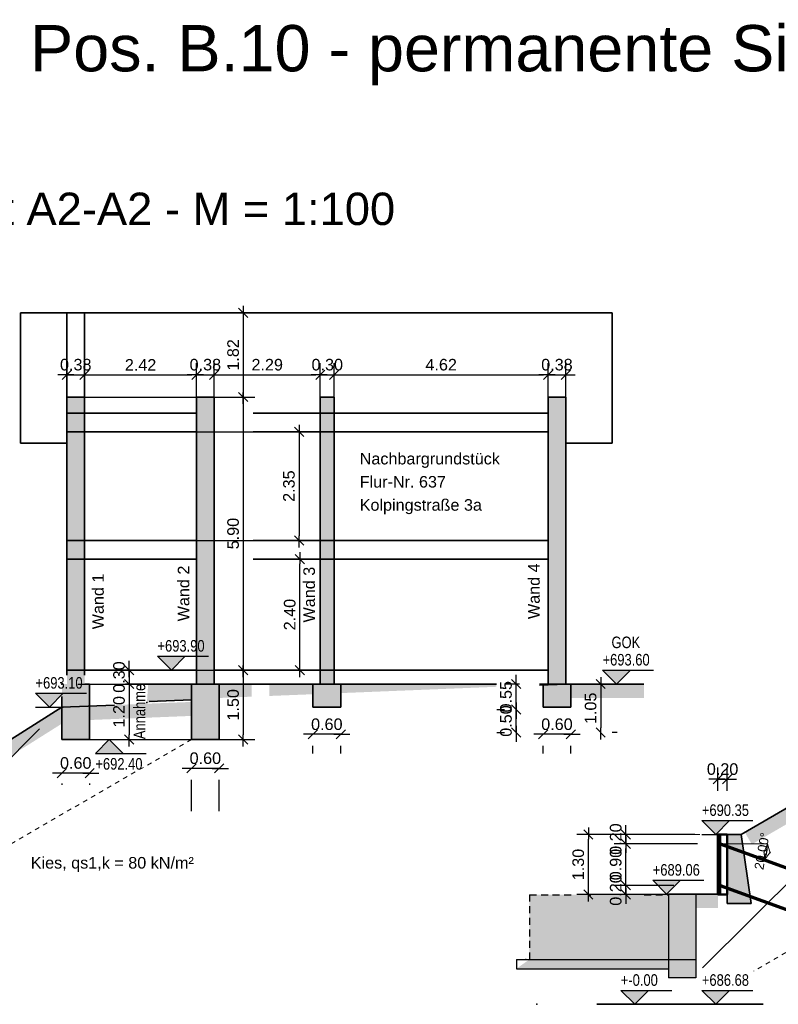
# Model space of a CAD drawing. Header units: metres. Extents: x 0 to 118, y 1 to 83.
# Tile 11 of 36: x 23 to 40, y 7 to 28. Entities that reach past the tile are written whole.
import ezdxf

# ---------------------------------------------------------------- set-up
doc = ezdxf.new("R2010")
doc.units = ezdxf.units.M
for name, pattern in [('DURCHG', [0]), ('GESTR2', [0.25, 0.15, -0.1]), ('PUNKTE', [0.15, 0.05, -0.1])]:
    doc.linetypes.add(name, pattern=pattern)
for name, color, linetype in [('Arbeitsplanie_für_Herstellung_BPW__stat._erf._Anschüttung', 7, 'Continuous'), ('Bestand', 7, 'Continuous'), ('Bodenprofil', 7, 'Continuous'), ('BPW', 7, 'Continuous'), ('Gel_nde', 7, 'Continuous'), ('GEOMETRIE', 7, 'Continuous'), ('HILFPU', 7, 'Continuous'), ('MAKET', 7, 'Continuous'), ('N_gel', 7, 'Continuous'), ('Nachbargeb_ude', 7, 'Continuous'), ('Neubau', 7, 'Continuous'), ('Spritzbetonwand', 7, 'Continuous'), ('TEXTE', 7, 'Continuous')]:
    doc.layers.add(name, color=color, linetype=linetype)
doc.styles.add('Arial', font='arial.ttf')
doc.dimstyles.new('ISBPFEIL06E', dxfattribs={"dimtxt": 0.2, "dimasz": 0.1, "dimexe": 0.15, "dimexo": 1.1, "dimgap": 0, "dimtad": 1, "dimzin": 0, "dimdsep": 46, "dimtxsty": 'Arial', "dimblk": 'ID60', "dimblk1": 'ID60', "dimblk2": 'ID60', "dimsah": 1, "dimcen": 0.09, "dimse1": 1, "dimse2": 1, "dimclrd": 7, "dimclre": 7, "dimclrt": 7, "dimazin": 0, "dimtfac": 1, "dimtdec": 4, "dimtix": 1, "dimtmove": 2, "dimatfit": 3, "dimfxl": 1, "dimtvp": 0.005, "dimtolj": 1, "dimtzin": 0, "dimarcsym": 0})
doc.dimstyles.new('ISBSTRICH4E', dxfattribs={"dimtxt": 0.25, "dimasz": 0.1, "dimexe": 0.25, "dimexo": 1, "dimgap": 0.09, "dimtad": 1, "dimzin": 0, "dimdsep": 46, "dimtxsty": 'Arial', "dimblk": 'ID4', "dimblk1": 'ID4', "dimblk2": 'ID4', "dimsah": 1, "dimcen": 0.09, "dimdle": 0.15, "dimclrd": 7, "dimclre": 7, "dimclrt": 7, "dimazin": 0, "dimtfac": 1, "dimtdec": 4, "dimtix": 1, "dimtmove": 2, "dimatfit": 3, "dimfxl": 1, "dimtvp": 0.004, "dimtolj": 1, "dimtzin": 0, "dimarcsym": 0})

# ---------------------------------------------------------------- blocks, each defined once
blk = doc.blocks.new('DIM46')
at = {"layer": 'MAKET', "color": 7, "linetype": 'DURCHG', "lineweight": 25}
for p, q in [((36.474, 6.826), (36.174, 7.126)), ((36.174, 7.126), (37.274, 7.126)), ((36.774, 7.126), (36.474, 6.826)), ((36.174, 6.826), (36.774, 6.826))]:
    blk.add_line(p, q, dxfattribs=at)
at = {"layer": 'MAKET', "color": 4}
blk.add_point((36.999, 6.826), dxfattribs=at)
blk = doc.blocks.new('DIM47')
at = {"layer": 'MAKET', "color": 7, "style": 'Arial', "width": 0.8}
blk.add_text('+-0.00', height=0.25, dxfattribs=at).set_placement((36.174, 7.226))
blk = doc.blocks.new('ID4')
at = {"color": 7, "linetype": 'DURCHG', "lineweight": 25}
for p, q in [((-1, -1), (1, 1)), ((1.5, 0), (-1, 0))]:
    blk.add_line(p, q, dxfattribs=at)
blk = doc.blocks.new('*D53')
at = {"layer": 'Defpoints', "color": 0}
for p in [(34.985, 13.746), (35.095, 12.696), (35.74, 12.696)]:
    blk.add_point(p, dxfattribs=at)
at = {"layer": 'MAKET', "color": 7, "lineweight": -2}
for p, q in [((35.74, 13.646), (35.74, 12.796)), ((35.985, 13.746), (35.99, 13.746)), ((36.095, 12.696), (35.99, 12.696))]:
    blk.add_line(p, q, dxfattribs=at)
at = {"layer": 'MAKET', "color": 7, "lineweight": -2, "xscale": 0.1, "yscale": 0.1, "zscale": 0.1}
for p, rotation in [((35.74, 13.746), 90), ((35.74, 12.696), 270)]:
    blk.add_blockref('ID4', p, dxfattribs=dict(at, rotation=rotation))
at = {"layer": 'MAKET', "color": 7, "insert": (35.523, 13.221), "char_height": 0.25, "attachment_point": 5, "rotation": 90, "style": 'Arial'}
blk.add_mtext('\\A1;1.05', dxfattribs=at)
blk = doc.blocks.new('*D54')
at = {"layer": 'Defpoints', "color": 0}
for p in [(33.912, 13.746), (34.985, 13.746), (34.495, 13.196)]:
    blk.add_point(p, dxfattribs=at)
at = {"layer": 'MAKET', "color": 7, "lineweight": -2}
for p, q in [((33.912, 13.846), (33.912, 13.946)), ((33.985, 13.746), (33.662, 13.746)), ((33.912, 13.196), (33.912, 13.746)), ((33.495, 13.196), (33.662, 13.196)), ((33.912, 13.096), (33.912, 12.996))]:
    blk.add_line(p, q, dxfattribs=at)
at = {"layer": 'MAKET', "color": 7, "lineweight": -2, "xscale": 0.1, "yscale": 0.1, "zscale": 0.1}
for p, rotation in [((33.912, 13.746), 270), ((33.912, 13.196), 90)]:
    blk.add_blockref('ID4', p, dxfattribs=dict(at, rotation=rotation))
at = {"layer": 'MAKET', "color": 7, "insert": (33.695, 13.471), "char_height": 0.25, "attachment_point": 5, "rotation": 90, "style": 'Arial'}
blk.add_mtext('\\A1;0.55', dxfattribs=at)
blk = doc.blocks.new('*D55')
at = {"layer": 'Defpoints', "color": 0}
for p in [(33.912, 13.196), (34.495, 13.196), (34.495, 12.696)]:
    blk.add_point(p, dxfattribs=at)
at = {"layer": 'MAKET', "color": 7, "lineweight": -2}
for p, q in [((33.495, 13.196), (33.662, 13.196)), ((33.912, 13.296), (33.912, 13.396)), ((33.912, 12.696), (33.912, 13.196)), ((33.495, 12.696), (33.662, 12.696)), ((33.912, 12.596), (33.912, 12.496))]:
    blk.add_line(p, q, dxfattribs=at)
at = {"layer": 'MAKET', "color": 7, "lineweight": -2, "xscale": 0.1, "yscale": 0.1, "zscale": 0.1}
for p, rotation in [((33.912, 13.196), 270), ((33.912, 12.696), 90)]:
    blk.add_blockref('ID4', p, dxfattribs=dict(at, rotation=rotation))
at = {"layer": 'MAKET', "color": 7, "insert": (33.695, 12.946), "char_height": 0.25, "attachment_point": 5, "rotation": 90, "style": 'Arial'}
blk.add_mtext('\\A1;0.50', dxfattribs=at)
blk = doc.blocks.new('*D56')
at = {"layer": 'Defpoints', "color": 0}
for p in [(34.495, 13.246), (35.095, 13.246), (34.495, 12.659)]:
    blk.add_point(p, dxfattribs=at)
at = {"layer": 'MAKET', "color": 7, "lineweight": -2}
for p, q in [((34.395, 12.659), (34.295, 12.659)), ((35.095, 12.659), (34.495, 12.659)), ((35.195, 12.659), (35.295, 12.659)), ((34.495, 12.246), (34.495, 12.409)), ((35.095, 12.246), (35.095, 12.409))]:
    blk.add_line(p, q, dxfattribs=at)
at = {"layer": 'MAKET', "color": 7, "lineweight": -2, "xscale": 0.1, "yscale": 0.1, "zscale": 0.1}
blk.add_blockref('ID4', (34.495, 12.659), dxfattribs=at)
at = {"layer": 'MAKET', "color": 7, "lineweight": -2, "xscale": 0.1, "yscale": 0.1, "zscale": 0.1, "rotation": 180}
blk.add_blockref('ID4', (35.095, 12.659), dxfattribs=at)
at = {"layer": 'MAKET', "color": 7, "insert": (34.795, 12.876), "char_height": 0.25, "attachment_point": 5, "style": 'Arial'}
blk.add_mtext('\\A1;0.60', dxfattribs=at)
blk = doc.blocks.new('*D57')
at = {"layer": 'Defpoints', "color": 0}
for p in [(29.525, 13.246), (30.125, 13.246), (29.525, 12.659)]:
    blk.add_point(p, dxfattribs=at)
at = {"layer": 'MAKET', "color": 7, "lineweight": -2}
for p, q in [((29.425, 12.659), (29.325, 12.659)), ((30.125, 12.659), (29.525, 12.659)), ((30.225, 12.659), (30.325, 12.659)), ((29.525, 12.246), (29.525, 12.409)), ((30.125, 12.246), (30.125, 12.409))]:
    blk.add_line(p, q, dxfattribs=at)
at = {"layer": 'MAKET', "color": 7, "lineweight": -2, "xscale": 0.1, "yscale": 0.1, "zscale": 0.1}
blk.add_blockref('ID4', (29.525, 12.659), dxfattribs=at)
at = {"layer": 'MAKET', "color": 7, "lineweight": -2, "xscale": 0.1, "yscale": 0.1, "zscale": 0.1, "rotation": 180}
blk.add_blockref('ID4', (30.125, 12.659), dxfattribs=at)
at = {"layer": 'MAKET', "color": 7, "insert": (29.825, 12.876), "char_height": 0.25, "attachment_point": 5, "style": 'Arial'}
blk.add_mtext('\\A1;0.60', dxfattribs=at)
blk = doc.blocks.new('*D58')
at = {"layer": 'Defpoints', "color": 0}
for p in [(26.902, 11.996), (26.902, 11.924), (27.502, 11.996)]:
    blk.add_point(p, dxfattribs=at)
at = {"layer": 'MAKET', "color": 7, "lineweight": -2}
for p, q in [((26.802, 11.924), (26.702, 11.924)), ((27.502, 11.924), (26.902, 11.924)), ((27.602, 11.924), (27.702, 11.924)), ((26.902, 10.996), (26.902, 11.674)), ((27.502, 10.996), (27.502, 11.674))]:
    blk.add_line(p, q, dxfattribs=at)
at = {"layer": 'MAKET', "color": 7, "lineweight": -2, "xscale": 0.1, "yscale": 0.1, "zscale": 0.1}
blk.add_blockref('ID4', (26.902, 11.924), dxfattribs=at)
at = {"layer": 'MAKET', "color": 7, "lineweight": -2, "xscale": 0.1, "yscale": 0.1, "zscale": 0.1, "rotation": 180}
blk.add_blockref('ID4', (27.502, 11.924), dxfattribs=at)
at = {"layer": 'MAKET', "color": 7, "insert": (27.202, 12.142), "char_height": 0.25, "attachment_point": 5, "style": 'Arial'}
blk.add_mtext('\\A1;0.60', dxfattribs=at)
blk = doc.blocks.new('*D59')
at = {"layer": 'Defpoints', "color": 0}
for p in [(24.103, 12.596), (24.703, 12.596), (24.103, 11.821)]:
    blk.add_point(p, dxfattribs=at)
at = {"layer": 'MAKET', "color": 7, "lineweight": -2}
for p, q in [((24.003, 11.821), (23.903, 11.821)), ((24.703, 11.821), (24.103, 11.821)), ((24.803, 11.821), (24.903, 11.821)), ((24.103, 11.596), (24.103, 11.571)), ((24.703, 11.596), (24.703, 11.571))]:
    blk.add_line(p, q, dxfattribs=at)
at = {"layer": 'MAKET', "color": 7, "lineweight": -2, "xscale": 0.1, "yscale": 0.1, "zscale": 0.1}
blk.add_blockref('ID4', (24.103, 11.821), dxfattribs=at)
at = {"layer": 'MAKET', "color": 7, "lineweight": -2, "xscale": 0.1, "yscale": 0.1, "zscale": 0.1, "rotation": 180}
blk.add_blockref('ID4', (24.703, 11.821), dxfattribs=at)
at = {"layer": 'MAKET', "color": 7, "insert": (24.403, 12.039), "char_height": 0.25, "attachment_point": 5, "style": 'Arial'}
blk.add_mtext('\\A1;0.60', dxfattribs=at)
blk = doc.blocks.new('*D60')
at = {"layer": 'Defpoints', "color": 0}
for p in [(29.242, 16.446), (30.989, 16.446), (31.048, 14.046)]:
    blk.add_point(p, dxfattribs=at)
at = {"layer": 'MAKET', "color": 7, "lineweight": -2}
for p, q in [((29.989, 16.446), (28.992, 16.446)), ((29.242, 14.146), (29.242, 16.346)), ((30.048, 14.046), (28.992, 14.046))]:
    blk.add_line(p, q, dxfattribs=at)
at = {"layer": 'MAKET', "color": 7, "lineweight": -2, "xscale": 0.1, "yscale": 0.1, "zscale": 0.1}
for p, rotation in [((29.242, 16.446), 90), ((29.242, 14.046), 270)]:
    blk.add_blockref('ID4', p, dxfattribs=dict(at, rotation=rotation))
at = {"layer": 'MAKET', "color": 7, "insert": (29.025, 15.246), "char_height": 0.25, "attachment_point": 5, "rotation": 90, "style": 'Arial'}
blk.add_mtext('\\A1;2.40', dxfattribs=at)
blk = doc.blocks.new('*D61')
at = {"layer": 'Defpoints', "color": 0}
for p in [(24.775, 19.196), (24.775, 16.846), (29.226, 16.846)]:
    blk.add_point(p, dxfattribs=at)
at = {"layer": 'MAKET', "color": 7, "lineweight": -2}
for p, q in [((25.775, 19.196), (29.476, 19.196)), ((29.226, 19.096), (29.226, 16.946)), ((25.775, 16.846), (29.476, 16.846))]:
    blk.add_line(p, q, dxfattribs=at)
at = {"layer": 'MAKET', "color": 7, "lineweight": -2, "xscale": 0.1, "yscale": 0.1, "zscale": 0.1}
for p, rotation in [((29.226, 19.196), 90), ((29.226, 16.846), 270)]:
    blk.add_blockref('ID4', p, dxfattribs=dict(at, rotation=rotation))
at = {"layer": 'MAKET', "color": 7, "insert": (29.008, 18.021), "char_height": 0.25, "attachment_point": 5, "rotation": 90, "style": 'Arial'}
blk.add_mtext('\\A1;2.35', dxfattribs=at)
blk = doc.blocks.new('*D62')
at = {"layer": 'Defpoints', "color": 0}
for p in [(23.641, 21.766), (23.261, 19.946), (28.02, 19.946)]:
    blk.add_point(p, dxfattribs=at)
at = {"layer": 'MAKET', "color": 7, "lineweight": -2}
for p, q in [((24.641, 21.766), (28.27, 21.766)), ((28.02, 21.666), (28.02, 20.046)), ((24.261, 19.946), (28.27, 19.946))]:
    blk.add_line(p, q, dxfattribs=at)
at = {"layer": 'MAKET', "color": 7, "lineweight": -2, "xscale": 0.1, "yscale": 0.1, "zscale": 0.1}
for p, rotation in [((28.02, 21.766), 90), ((28.02, 19.946), 270)]:
    blk.add_blockref('ID4', p, dxfattribs=dict(at, rotation=rotation))
at = {"layer": 'MAKET', "color": 7, "insert": (27.802, 20.856), "char_height": 0.25, "attachment_point": 5, "rotation": 90, "style": 'Arial'}
blk.add_mtext('\\A1;1.82', dxfattribs=at)
blk = doc.blocks.new('*D63')
at = {"layer": 'Defpoints', "color": 0}
for p in [(23.261, 19.946), (23.641, 14.046), (28.02, 14.046)]:
    blk.add_point(p, dxfattribs=at)
at = {"layer": 'MAKET', "color": 7, "lineweight": -2}
for p, q in [((24.261, 19.946), (28.27, 19.946)), ((28.02, 19.846), (28.02, 14.146)), ((24.641, 14.046), (28.27, 14.046))]:
    blk.add_line(p, q, dxfattribs=at)
at = {"layer": 'MAKET', "color": 7, "lineweight": -2, "xscale": 0.1, "yscale": 0.1, "zscale": 0.1}
for p, rotation in [((28.02, 19.946), 90), ((28.02, 14.046), 270)]:
    blk.add_blockref('ID4', p, dxfattribs=dict(at, rotation=rotation))
at = {"layer": 'MAKET', "color": 7, "insert": (27.802, 16.996), "char_height": 0.25, "attachment_point": 5, "rotation": 90, "style": 'Arial'}
blk.add_mtext('\\A1;5.90', dxfattribs=at)
blk = doc.blocks.new('*D64')
at = {"layer": 'Defpoints', "color": 0}
for p in [(23.641, 14.046), (23.641, 12.546), (28.02, 12.546)]:
    blk.add_point(p, dxfattribs=at)
at = {"layer": 'MAKET', "color": 7, "lineweight": -2}
for p, q in [((24.641, 14.046), (28.27, 14.046)), ((28.02, 13.946), (28.02, 12.646)), ((24.641, 12.546), (28.27, 12.546))]:
    blk.add_line(p, q, dxfattribs=at)
at = {"layer": 'MAKET', "color": 7, "lineweight": -2, "xscale": 0.1, "yscale": 0.1, "zscale": 0.1}
for p, rotation in [((28.02, 14.046), 90), ((28.02, 12.546), 270)]:
    blk.add_blockref('ID4', p, dxfattribs=dict(at, rotation=rotation))
at = {"layer": 'MAKET', "color": 7, "insert": (27.802, 13.296), "char_height": 0.25, "attachment_point": 5, "rotation": 90, "style": 'Arial'}
blk.add_mtext('\\A1;1.50', dxfattribs=at)
blk = doc.blocks.new('*D65')
at = {"layer": 'Defpoints', "color": 0}
for p in [(23.261, 14.046), (23.451, 13.746), (25.555, 13.746)]:
    blk.add_point(p, dxfattribs=at)
at = {"layer": 'MAKET', "color": 7, "lineweight": -2}
for p, q in [((24.261, 14.046), (25.805, 14.046)), ((25.555, 14.146), (25.555, 14.246)), ((25.555, 14.046), (25.555, 13.746)), ((24.451, 13.746), (25.805, 13.746)), ((25.555, 13.646), (25.555, 13.546))]:
    blk.add_line(p, q, dxfattribs=at)
at = {"layer": 'MAKET', "color": 7, "lineweight": -2, "xscale": 0.1, "yscale": 0.1, "zscale": 0.1}
for p, rotation in [((25.555, 14.046), 270), ((25.555, 13.746), 90)]:
    blk.add_blockref('ID4', p, dxfattribs=dict(at, rotation=rotation))
at = {"layer": 'MAKET', "color": 7, "insert": (25.338, 13.896), "char_height": 0.25, "attachment_point": 5, "rotation": 90, "style": 'Arial'}
blk.add_mtext('\\A1;0.30', dxfattribs=at)
blk = doc.blocks.new('*D66')
at = {"layer": 'Defpoints', "color": 0}
for p in [(23.451, 13.746), (23.641, 12.546), (25.555, 12.546)]:
    blk.add_point(p, dxfattribs=at)
at = {"layer": 'MAKET', "color": 7, "lineweight": -2}
for p, q in [((24.451, 13.746), (25.805, 13.746)), ((25.555, 13.646), (25.555, 12.646)), ((24.641, 12.546), (25.805, 12.546))]:
    blk.add_line(p, q, dxfattribs=at)
at = {"layer": 'MAKET', "color": 7, "lineweight": -2, "xscale": 0.1, "yscale": 0.1, "zscale": 0.1}
for p, rotation in [((25.555, 13.746), 90), ((25.555, 12.546), 270)]:
    blk.add_blockref('ID4', p, dxfattribs=dict(at, rotation=rotation))
at = {"layer": 'MAKET', "color": 7, "insert": (25.338, 13.146), "char_height": 0.25, "attachment_point": 5, "rotation": 90, "style": 'Arial'}
blk.add_mtext('\\A1;1.20', dxfattribs=at)
blk = doc.blocks.new('*D67')
at = {"layer": 'Defpoints', "color": 0}
for p in [(34.985, 20.426), (34.605, 16.846), (34.985, 16.846)]:
    blk.add_point(p, dxfattribs=at)
at = {"layer": 'MAKET', "color": 7, "lineweight": -2}
for p, q in [((34.605, 17.846), (34.605, 20.676)), ((34.985, 17.846), (34.985, 20.676)), ((34.505, 20.426), (34.405, 20.426)), ((34.605, 20.426), (34.985, 20.426)), ((35.085, 20.426), (35.185, 20.426))]:
    blk.add_line(p, q, dxfattribs=at)
at = {"layer": 'MAKET', "color": 7, "lineweight": -2, "xscale": 0.1, "yscale": 0.1, "zscale": 0.1}
blk.add_blockref('ID4', (34.605, 20.426), dxfattribs=at)
at = {"layer": 'MAKET', "color": 7, "lineweight": -2, "xscale": 0.1, "yscale": 0.1, "zscale": 0.1, "rotation": 180}
blk.add_blockref('ID4', (34.985, 20.426), dxfattribs=at)
at = {"layer": 'MAKET', "color": 7, "insert": (34.795, 20.644), "char_height": 0.25, "attachment_point": 5, "style": 'Arial'}
blk.add_mtext('\\A1;0.38', dxfattribs=at)
blk = doc.blocks.new('*D68')
at = {"layer": 'Defpoints', "color": 0}
for p in [(34.605, 20.426), (29.985, 16.846), (34.605, 16.846)]:
    blk.add_point(p, dxfattribs=at)
at = {"layer": 'MAKET', "color": 7, "lineweight": -2}
for p, q in [((29.985, 17.846), (29.985, 20.676)), ((34.605, 17.846), (34.605, 20.676)), ((30.085, 20.426), (34.505, 20.426))]:
    blk.add_line(p, q, dxfattribs=at)
at = {"layer": 'MAKET', "color": 7, "lineweight": -2, "xscale": 0.1, "yscale": 0.1, "zscale": 0.1, "rotation": 180}
blk.add_blockref('ID4', (29.985, 20.426), dxfattribs=at)
at = {"layer": 'MAKET', "color": 7, "lineweight": -2, "xscale": 0.1, "yscale": 0.1, "zscale": 0.1}
blk.add_blockref('ID4', (34.605, 20.426), dxfattribs=at)
at = {"layer": 'MAKET', "color": 7, "insert": (32.295, 20.643), "char_height": 0.25, "attachment_point": 5, "style": 'Arial'}
blk.add_mtext('\\A1;4.62', dxfattribs=at)
blk = doc.blocks.new('*D69')
at = {"layer": 'Defpoints', "color": 0}
for p in [(29.985, 20.426), (29.685, 16.846), (29.985, 16.846)]:
    blk.add_point(p, dxfattribs=at)
at = {"layer": 'MAKET', "color": 7, "lineweight": -2}
for p, q in [((29.685, 17.846), (29.685, 20.676)), ((29.985, 17.846), (29.985, 20.676)), ((29.585, 20.426), (29.485, 20.426)), ((29.685, 20.426), (29.985, 20.426)), ((30.085, 20.426), (30.185, 20.426))]:
    blk.add_line(p, q, dxfattribs=at)
at = {"layer": 'MAKET', "color": 7, "lineweight": -2, "xscale": 0.1, "yscale": 0.1, "zscale": 0.1}
blk.add_blockref('ID4', (29.685, 20.426), dxfattribs=at)
at = {"layer": 'MAKET', "color": 7, "lineweight": -2, "xscale": 0.1, "yscale": 0.1, "zscale": 0.1, "rotation": 180}
blk.add_blockref('ID4', (29.985, 20.426), dxfattribs=at)
at = {"layer": 'MAKET', "color": 7, "insert": (29.835, 20.644), "char_height": 0.25, "attachment_point": 5, "style": 'Arial'}
blk.add_mtext('\\A1;0.30', dxfattribs=at)
blk = doc.blocks.new('*D70')
at = {"layer": 'Defpoints', "color": 0}
for p in [(29.685, 20.426), (27.392, 16.846), (29.685, 16.846)]:
    blk.add_point(p, dxfattribs=at)
at = {"layer": 'MAKET', "color": 7, "lineweight": -2}
for p, q in [((27.392, 17.846), (27.392, 20.676)), ((29.685, 17.846), (29.685, 20.676)), ((27.492, 20.426), (29.585, 20.426))]:
    blk.add_line(p, q, dxfattribs=at)
at = {"layer": 'MAKET', "color": 7, "lineweight": -2, "xscale": 0.1, "yscale": 0.1, "zscale": 0.1, "rotation": 180}
blk.add_blockref('ID4', (27.392, 20.426), dxfattribs=at)
at = {"layer": 'MAKET', "color": 7, "lineweight": -2, "xscale": 0.1, "yscale": 0.1, "zscale": 0.1}
blk.add_blockref('ID4', (29.685, 20.426), dxfattribs=at)
at = {"layer": 'MAKET', "color": 7, "insert": (28.538, 20.643), "char_height": 0.25, "attachment_point": 5, "style": 'Arial'}
blk.add_mtext('\\A1;2.29', dxfattribs=at)
blk = doc.blocks.new('*D71')
at = {"layer": 'Defpoints', "color": 0}
for p in [(27.392, 20.426), (27.012, 16.846), (27.392, 16.846)]:
    blk.add_point(p, dxfattribs=at)
at = {"layer": 'MAKET', "color": 7, "lineweight": -2}
for p, q in [((27.012, 17.846), (27.012, 20.676)), ((27.392, 17.846), (27.392, 20.676)), ((26.912, 20.426), (26.812, 20.426)), ((27.012, 20.426), (27.392, 20.426)), ((27.492, 20.426), (27.592, 20.426))]:
    blk.add_line(p, q, dxfattribs=at)
at = {"layer": 'MAKET', "color": 7, "lineweight": -2, "xscale": 0.1, "yscale": 0.1, "zscale": 0.1}
blk.add_blockref('ID4', (27.012, 20.426), dxfattribs=at)
at = {"layer": 'MAKET', "color": 7, "lineweight": -2, "xscale": 0.1, "yscale": 0.1, "zscale": 0.1, "rotation": 180}
blk.add_blockref('ID4', (27.392, 20.426), dxfattribs=at)
at = {"layer": 'MAKET', "color": 7, "insert": (27.202, 20.644), "char_height": 0.25, "attachment_point": 5, "style": 'Arial'}
blk.add_mtext('\\A1;0.38', dxfattribs=at)
blk = doc.blocks.new('*D72')
at = {"layer": 'Defpoints', "color": 0}
for p in [(27.012, 20.426), (24.593, 17.756), (27.012, 16.846)]:
    blk.add_point(p, dxfattribs=at)
at = {"layer": 'MAKET', "color": 7, "lineweight": -2}
for p, q in [((24.593, 18.756), (24.593, 20.676)), ((27.012, 17.846), (27.012, 20.676)), ((24.693, 20.426), (26.912, 20.426))]:
    blk.add_line(p, q, dxfattribs=at)
at = {"layer": 'MAKET', "color": 7, "lineweight": -2, "xscale": 0.1, "yscale": 0.1, "zscale": 0.1, "rotation": 180}
blk.add_blockref('ID4', (24.593, 20.426), dxfattribs=at)
at = {"layer": 'MAKET', "color": 7, "lineweight": -2, "xscale": 0.1, "yscale": 0.1, "zscale": 0.1}
blk.add_blockref('ID4', (27.012, 20.426), dxfattribs=at)
at = {"layer": 'MAKET', "color": 7, "insert": (25.803, 20.641), "char_height": 0.25, "attachment_point": 5, "style": 'Arial'}
blk.add_mtext('\\A1;2.42', dxfattribs=at)
blk = doc.blocks.new('*D73')
at = {"layer": 'Defpoints', "color": 0}
for p in [(24.593, 20.426), (24.213, 17.756), (24.593, 17.756)]:
    blk.add_point(p, dxfattribs=at)
at = {"layer": 'MAKET', "color": 7, "lineweight": -2}
for p, q in [((24.213, 18.756), (24.213, 20.676)), ((24.593, 18.756), (24.593, 20.676)), ((24.113, 20.426), (24.013, 20.426)), ((24.213, 20.426), (24.593, 20.426)), ((24.693, 20.426), (24.793, 20.426))]:
    blk.add_line(p, q, dxfattribs=at)
at = {"layer": 'MAKET', "color": 7, "lineweight": -2, "xscale": 0.1, "yscale": 0.1, "zscale": 0.1}
blk.add_blockref('ID4', (24.213, 20.426), dxfattribs=at)
at = {"layer": 'MAKET', "color": 7, "lineweight": -2, "xscale": 0.1, "yscale": 0.1, "zscale": 0.1, "rotation": 180}
blk.add_blockref('ID4', (24.593, 20.426), dxfattribs=at)
at = {"layer": 'MAKET', "color": 7, "insert": (24.403, 20.644), "char_height": 0.25, "attachment_point": 5, "style": 'Arial'}
blk.add_mtext('\\A1;0.38', dxfattribs=at)
blk = doc.blocks.new('ID60')
at = {"color": 7, "linetype": 'DURCHG', "lineweight": 18}
for p, q in [((-2, 0.7), (0, 0)), ((0, 0), (-2, -0.7)), ((0, 0), (-1, 0))]:
    blk.add_line(p, q, dxfattribs=at)
blk = doc.blocks.new('*D97')
at = {"layer": 'Defpoints', "color": 0}
for p in [(38.322, 10.296), (39.341, 10.296), (39.313, 10.062), (39.279, 9.948)]:
    blk.add_point(p, dxfattribs=at)
at = {"layer": 'N_gel', "color": 7, "lineweight": -2}
blk.add_arc((38.322, 10.296), 1.019, 345.6255, 354.3745, dxfattribs=at)
at = {"layer": 'N_gel', "color": 7, "lineweight": -2, "xscale": 0.1, "yscale": 0.1, "zscale": 0.1}
for p, rotation in [((39.341, 10.296), 87.18725580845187), ((39.279, 9.948), 252.812744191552)]:
    blk.add_blockref('ID60', p, dxfattribs=dict(at, rotation=rotation))
at = {"layer": 'N_gel', "color": 7, "insert": (39.225, 10.137), "char_height": 0.2, "attachment_point": 5, "rotation": 80, "style": 'Arial'}
blk.add_mtext('\\A1;20.00%%d', dxfattribs=at)
blk = doc.blocks.new('*D113')
at = {"layer": 'Defpoints', "color": 0}
for p in [(38.472, 11.689), (38.272, 10.436), (38.472, 10.436)]:
    blk.add_point(p, dxfattribs=at)
at = {"layer": 'MAKET', "color": 7, "lineweight": -2}
for p, q in [((38.272, 11.436), (38.272, 11.939)), ((38.472, 11.436), (38.472, 11.939)), ((38.172, 11.689), (38.072, 11.689)), ((38.272, 11.689), (38.472, 11.689)), ((38.572, 11.689), (38.672, 11.689))]:
    blk.add_line(p, q, dxfattribs=at)
at = {"layer": 'MAKET', "color": 7, "lineweight": -2, "xscale": 0.1, "yscale": 0.1, "zscale": 0.1}
blk.add_blockref('ID4', (38.272, 11.689), dxfattribs=at)
at = {"layer": 'MAKET', "color": 7, "lineweight": -2, "xscale": 0.1, "yscale": 0.1, "zscale": 0.1, "rotation": 180}
blk.add_blockref('ID4', (38.472, 11.689), dxfattribs=at)
at = {"layer": 'MAKET', "color": 7, "insert": (38.372, 11.907), "char_height": 0.25, "attachment_point": 5, "style": 'Arial'}
blk.add_mtext('\\A1;0.20', dxfattribs=at)
blk = doc.blocks.new('DIM120')
at = {"layer": 'MAKET', "color": 7, "linetype": 'DURCHG', "lineweight": 25}
for p, q in [((38.225, 6.826), (37.925, 7.126)), ((37.925, 7.126), (39.025, 7.126)), ((38.525, 7.126), (38.225, 6.826)), ((37.925, 6.826), (38.525, 6.826))]:
    blk.add_line(p, q, dxfattribs=at)
at = {"layer": 'MAKET', "color": 4}
for p in [(43.005, 21.766), (43.005, 19.946), (56.009, 13.746), (42.792, 13.246), (43.495, 12.546), (38.472, 10.496), (37.796, 9.206), (34.361, 6.826)]:
    blk.add_point(p, dxfattribs=at)
blk = doc.blocks.new('DIM121')
at = {"layer": 'MAKET', "color": 7, "linetype": 'DURCHG', "lineweight": 25}
for p, q in [((37.164, 9.206), (36.864, 9.506)), ((36.864, 9.506), (37.964, 9.506)), ((37.464, 9.506), (37.164, 9.206)), ((36.864, 9.206), (37.464, 9.206))]:
    blk.add_line(p, q, dxfattribs=at)
at = {"layer": 'MAKET', "color": 7, "style": 'Arial', "width": 0.8}
blk.add_text('+686.68', height=0.25, dxfattribs=at).set_placement((37.925, 7.226))
blk = doc.blocks.new('DIM122')
at = {"layer": 'MAKET', "color": 7, "linetype": 'DURCHG', "lineweight": 25}
for p, q in [((38.225, 10.496), (37.925, 10.796)), ((37.925, 10.796), (39.025, 10.796)), ((38.525, 10.796), (38.225, 10.496)), ((37.925, 10.496), (38.525, 10.496))]:
    blk.add_line(p, q, dxfattribs=at)
at = {"layer": 'MAKET', "color": 7, "style": 'Arial', "width": 0.8}
blk.add_text('+689.06', height=0.25, dxfattribs=at).set_placement((36.864, 9.606))
blk = doc.blocks.new('DIM123')
at = {"layer": 'MAKET', "color": 7, "linetype": 'DURCHG', "lineweight": 25}
for p, q in [((43.972, 12.546), (43.672, 12.246)), ((43.672, 12.546), (44.272, 12.546)), ((44.272, 12.246), (43.972, 12.546)), ((43.672, 12.246), (44.772, 12.246))]:
    blk.add_line(p, q, dxfattribs=at)
at = {"layer": 'MAKET', "color": 7, "style": 'Arial', "width": 0.8}
blk.add_text('+690.35', height=0.25, dxfattribs=at).set_placement((37.925, 10.896))
blk = doc.blocks.new('DIM129')
at = {"layer": 'MAKET', "color": 7, "linetype": 'DURCHG', "lineweight": 25}
for p, q in [((18.189, 6.826), (17.889, 7.126)), ((17.889, 7.126), (18.989, 7.126)), ((18.489, 7.126), (18.189, 6.826)), ((17.889, 6.826), (18.489, 6.826))]:
    blk.add_line(p, q, dxfattribs=at)
at = {"layer": 'MAKET', "color": 4}
for p in [(25.687, 14.046), (35.829, 13.746), (24.103, 13.246), (24.403, 12.546), (19.289, 10.262), (17.564, 9.106), (18.337, 6.826)]:
    blk.add_point(p, dxfattribs=at)
blk = doc.blocks.new('DIM132')
at = {"layer": 'MAKET', "color": 7, "linetype": 'DURCHG', "lineweight": 25}
for p, q in [((25.127, 12.546), (24.827, 12.246)), ((24.827, 12.546), (25.427, 12.546)), ((25.427, 12.246), (25.127, 12.546)), ((24.827, 12.246), (25.927, 12.246))]:
    blk.add_line(p, q, dxfattribs=at)
at = {"layer": 'MAKET', "color": 7, "style": 'Arial', "width": 0.8}
blk.add_text('+690.12', height=0.25, dxfattribs=at).set_placement((18.695, 10.662))
blk = doc.blocks.new('DIM133')
at = {"layer": 'MAKET', "color": 7, "linetype": 'DURCHG', "lineweight": 25}
for p, q in [((23.834, 13.246), (23.534, 13.546)), ((23.534, 13.546), (24.634, 13.546)), ((24.134, 13.546), (23.834, 13.246)), ((23.534, 13.246), (24.134, 13.246))]:
    blk.add_line(p, q, dxfattribs=at)
at = {"layer": 'MAKET', "color": 7, "style": 'Arial', "width": 0.8}
blk.add_text('+692.40', height=0.25, dxfattribs=at).set_placement((24.827, 11.896))
blk = doc.blocks.new('DIM134')
at = {"layer": 'MAKET', "color": 7, "linetype": 'DURCHG', "lineweight": 25}
for p, q in [((36.08, 13.746), (35.78, 14.046)), ((35.78, 14.046), (36.88, 14.046)), ((36.38, 14.046), (36.08, 13.746)), ((35.78, 13.746), (36.38, 13.746))]:
    blk.add_line(p, q, dxfattribs=at)
at = {"layer": 'MAKET', "color": 7, "style": 'Arial', "width": 0.8}
blk.add_text('+693.10', height=0.25, dxfattribs=at).set_placement((23.534, 13.646))
blk = doc.blocks.new('DIM135')
at = {"layer": 'MAKET', "color": 7, "linetype": 'DURCHG', "lineweight": 25}
for p, q in [((26.468, 14.046), (26.168, 14.346)), ((26.168, 14.346), (27.268, 14.346)), ((26.768, 14.346), (26.468, 14.046)), ((26.168, 14.046), (26.768, 14.046))]:
    blk.add_line(p, q, dxfattribs=at)
at = {"layer": 'MAKET', "color": 7, "style": 'Arial', "width": 0.8}
blk.add_text('+693.60', height=0.25, dxfattribs=at).set_placement((35.78, 14.146))
blk = doc.blocks.new('DIM136')
at = {"layer": 'MAKET', "color": 7, "style": 'Arial', "width": 0.8}
blk.add_text('+693.90', height=0.25, dxfattribs=at).set_placement((26.168, 14.446))
blk = doc.blocks.new('*D168')
at = {"layer": 'Defpoints', "color": 0}
for p in [(36.283, 10.496), (38.772, 10.496), (38.831, 10.296)]:
    blk.add_point(p, dxfattribs=at)
at = {"layer": 'MAKET', "color": 7, "lineweight": -2}
for p, q in [((36.283, 10.596), (36.283, 10.696)), ((37.772, 10.496), (36.033, 10.496)), ((36.283, 10.296), (36.283, 10.496)), ((37.831, 10.296), (36.033, 10.296)), ((36.283, 10.196), (36.283, 10.096))]:
    blk.add_line(p, q, dxfattribs=at)
at = {"layer": 'MAKET', "color": 7, "lineweight": -2, "xscale": 0.1, "yscale": 0.1, "zscale": 0.1}
for p, rotation in [((36.283, 10.496), 270), ((36.283, 10.296), 90)]:
    blk.add_blockref('ID4', p, dxfattribs=dict(at, rotation=rotation))
at = {"layer": 'MAKET', "color": 7, "insert": (36.065, 10.396), "char_height": 0.25, "attachment_point": 5, "rotation": 90, "style": 'Arial'}
blk.add_mtext('\\A1;0.20', dxfattribs=at)
blk = doc.blocks.new('*D169')
at = {"layer": 'Defpoints', "color": 0}
for p in [(36.283, 10.296), (38.831, 10.296), (38.322, 9.396)]:
    blk.add_point(p, dxfattribs=at)
at = {"layer": 'MAKET', "color": 7, "lineweight": -2}
for p, q in [((37.831, 10.296), (36.033, 10.296)), ((36.283, 9.496), (36.283, 10.196)), ((37.322, 9.396), (36.033, 9.396))]:
    blk.add_line(p, q, dxfattribs=at)
at = {"layer": 'MAKET', "color": 7, "lineweight": -2, "xscale": 0.1, "yscale": 0.1, "zscale": 0.1}
for p, rotation in [((36.283, 10.296), 90), ((36.283, 9.396), 270)]:
    blk.add_blockref('ID4', p, dxfattribs=dict(at, rotation=rotation))
at = {"layer": 'MAKET', "color": 7, "insert": (36.065, 9.846), "char_height": 0.25, "attachment_point": 5, "rotation": 90, "style": 'Arial'}
blk.add_mtext('\\A1;0.90', dxfattribs=at)
blk = doc.blocks.new('*D170')
at = {"layer": 'Defpoints', "color": 0}
for p in [(36.283, 9.396), (38.322, 9.396), (38.322, 9.196)]:
    blk.add_point(p, dxfattribs=at)
at = {"layer": 'MAKET', "color": 7, "lineweight": -2}
for p, q in [((36.283, 9.496), (36.283, 9.596)), ((37.322, 9.396), (36.033, 9.396)), ((36.283, 9.196), (36.283, 9.396)), ((37.322, 9.196), (36.033, 9.196)), ((36.283, 9.096), (36.283, 8.996))]:
    blk.add_line(p, q, dxfattribs=at)
at = {"layer": 'MAKET', "color": 7, "lineweight": -2, "xscale": 0.1, "yscale": 0.1, "zscale": 0.1}
for p, rotation in [((36.283, 9.396), 270), ((36.283, 9.196), 90)]:
    blk.add_blockref('ID4', p, dxfattribs=dict(at, rotation=rotation))
at = {"layer": 'MAKET', "color": 7, "insert": (36.065, 9.296), "char_height": 0.25, "attachment_point": 5, "rotation": 90, "style": 'Arial'}
blk.add_mtext('\\A1;0.20', dxfattribs=at)
blk = doc.blocks.new('*D171')
at = {"layer": 'Defpoints', "color": 0}
for p in [(35.473, 10.496), (38.622, 10.496), (38.272, 9.196)]:
    blk.add_point(p, dxfattribs=at)
at = {"layer": 'MAKET', "color": 7, "lineweight": -2}
for p, q in [((37.622, 10.496), (35.223, 10.496)), ((35.473, 9.296), (35.473, 10.396)), ((37.272, 9.196), (35.223, 9.196))]:
    blk.add_line(p, q, dxfattribs=at)
at = {"layer": 'MAKET', "color": 7, "lineweight": -2, "xscale": 0.1, "yscale": 0.1, "zscale": 0.1}
for p, rotation in [((35.473, 10.496), 90), ((35.473, 9.196), 270)]:
    blk.add_blockref('ID4', p, dxfattribs=dict(at, rotation=rotation))
at = {"layer": 'MAKET', "color": 7, "insert": (35.256, 9.846), "char_height": 0.25, "attachment_point": 5, "rotation": 90, "style": 'Arial'}
blk.add_mtext('\\A1;1.30', dxfattribs=at)

msp = doc.modelspace()

# ---------------------------------------------------------------- hatches: boundary and pattern name
at = {"layer": 'Arbeitsplanie_für_Herstellung_BPW__stat._erf._Anschüttung'}
msp.add_hatch(color=6, dxfattribs=at).paths.add_polyline_path([(34.202, 7.796), (37.202, 7.796), (37.202, 9.195), (34.202, 9.195)])
at = {"layer": 'Bestand'}
for color, points in [(7, [(38.472, 10.496), (38.472, 9.004), (38.989, 9.006), (38.772, 10.496), (38.472, 10.496)]), (180, [(37.202, 7.796), (37.796, 7.796), (37.796, 9.206), (37.202, 9.206)]), (180, [(37.202, 7.396), (37.796, 7.396), (37.796, 7.796), (37.202, 7.796)])]:
    msp.add_hatch(color=color, dxfattribs=at).paths.add_polyline_path(points)
at = {"layer": 'Gel_nde'}
for points in [[(25.967, 13.746), (25.94, 13.344), (27.161, 13.413), (27.161, 13.746), (25.967, 13.746)], [(27.492, 13.746), (27.492, 13.444), (28.205, 13.473), (28.205, 13.746), (27.492, 13.746)], [(28.585, 13.746), (28.585, 13.488), (29.685, 13.532), (29.685, 13.746), (28.585, 13.746)], [(29.985, 13.746), (29.985, 13.544), (33.488, 13.686), (33.488, 13.746), (29.985, 13.746)], [(23.743, 13.02), (24.309, 13.02), (24.148, 13.275)], [(24.163, 13.249), (27.344, 13.249), (27.339, 13.377)], [(24.17, 13.075), (27.351, 13.075), (27.344, 13.249), (24.163, 13.249)], [(19.39, 10.275), (19.957, 10.275), (24.309, 13.02), (23.743, 13.02)], [(24.175, 12.947), (27.351, 13.075), (24.17, 13.075)], [(38.852, 10.543), (39.453, 10.543), (43.867, 13.108), (43.266, 13.108)], [(39.004, 10.282), (39.453, 10.543), (38.852, 10.543)], [(37.796, 8.904), (38.272, 8.904), (38.272, 9.206), (37.796, 9.206)], [(33.92, 7.596), (37.202, 7.596), (37.202, 7.796), (34.202, 7.796)]]:
    msp.add_hatch(color=7, dxfattribs=at).paths.add_polyline_path(points)
at = {"layer": 'MAKET'}
for points in [[(26.468, 14.046), (26.768, 14.346), (26.168, 14.346)], [(36.08, 13.746), (36.38, 14.046), (35.78, 14.046)], [(23.834, 13.246), (24.134, 13.546), (23.534, 13.546)], [(24.827, 12.246), (25.427, 12.246), (25.127, 12.546)], [(38.225, 10.496), (38.525, 10.796), (37.925, 10.796)], [(37.164, 9.206), (37.464, 9.506), (36.864, 9.506)], [(36.474, 6.826), (36.774, 7.126), (36.174, 7.126)], [(38.225, 6.826), (38.525, 7.126), (37.925, 7.126)]]:
    msp.add_hatch(color=7, dxfattribs=at).paths.add_polyline_path(points)
at = {"layer": 'Nachbargeb_ude'}
for points in [[(24.213, 13.746), (24.593, 13.746), (24.593, 19.946), (24.213, 19.946)], [(27.012, 13.746), (27.392, 13.746), (27.392, 19.946), (27.012, 19.946)], [(29.685, 13.746), (29.985, 13.746), (29.985, 19.946), (29.685, 19.946)], [(34.605, 13.746), (34.985, 13.746), (34.985, 19.946), (34.605, 19.946)], [(24.103, 12.546), (24.703, 12.546), (24.703, 13.746), (24.103, 13.746)], [(26.902, 12.546), (27.502, 12.546), (27.502, 13.746), (26.902, 13.746)], [(29.525, 13.246), (30.125, 13.246), (30.125, 13.746), (29.525, 13.746)], [(34.495, 13.246), (35.095, 13.246), (35.095, 13.746), (34.495, 13.746)], [(34.985, 13.444), (36.672, 13.444), (36.672, 13.746), (34.985, 13.746)]]:
    msp.add_hatch(color=7, dxfattribs=at).paths.add_polyline_path(points)

# ---------------------------------------------------------------- linework, layer by layer
at = {"layer": 'Arbeitsplanie_für_Herstellung_BPW__stat._erf._Anschüttung', "color": 6, "linetype": 'GESTR2', "lineweight": 25}
for p, q in [((34.202, 9.195), (34.202, 7.796)), ((34.202, 9.191), (35.138, 9.191)), ((36.678, 9.191), (37.202, 9.191))]:
    msp.add_line(p, q, dxfattribs=at)
at = {"layer": 'Bestand', "color": 7, "linetype": 'DURCHG', "lineweight": 35}
for p, q in [((38.472, 9.006), (38.472, 10.496)), ((38.472, 10.496), (38.772, 10.496)), ((38.772, 10.496), (38.989, 9.006)), ((38.472, 9.006), (38.989, 9.006))]:
    msp.add_line(p, q, dxfattribs=at)
at = {"layer": 'Bestand', "color": 180, "linetype": 'DURCHG', "lineweight": 25}
for p, q in [((37.202, 9.206), (37.202, 7.796)), ((37.796, 9.206), (37.202, 9.206)), ((37.495, 9.206), (37.796, 9.206)), ((37.796, 9.206), (37.796, 7.396)), ((33.92, 7.796), (37.796, 7.796)), ((33.92, 7.796), (33.92, 7.596)), ((37.202, 7.796), (37.202, 7.396)), ((33.92, 7.596), (37.202, 7.596)), ((37.796, 7.396), (37.202, 7.396))]:
    msp.add_line(p, q, dxfattribs=at)
at = {"layer": 'Bodenprofil', "color": 84, "linetype": 'DURCHG', "lineweight": 25}
for p, q in [((18.42, 7.577), (23.622, 12.779)), ((43.038, 12.689), (37.939, 7.615))]:
    msp.add_line(p, q, dxfattribs=at)
at = {"layer": 'BPW', "color": 7, "linetype": 'DURCHG', "lineweight": 35}
msp.add_line((37.897, 9.206), (37.257, 9.206), dxfattribs=at)
at = {"layer": 'Gel_nde', "color": 7, "linetype": 'DURCHG', "lineweight": 35}
for p, q in [((26.902, 13.402), (25.987, 13.365)), ((19.361, 10.256), (24.103, 13.246)), ((24.103, 13.246), (25.239, 13.292)), ((43.558, 13.277), (38.772, 10.496)), ((37.796, 9.206), (38.272, 9.206))]:
    msp.add_line(p, q, dxfattribs=at)
at = {"layer": 'GEOMETRIE', "color": 8, "linetype": 'PUNKTE', "lineweight": 9}
for p, q in [((26.902, 12.546), (18.242, 7.546)), ((47.705, 12.546), (39.044, 7.546))]:
    msp.add_line(p, q, dxfattribs=at)
at = {"layer": 'GEOMETRIE', "color": 7, "linetype": 'PUNKTE', "lineweight": 18}
msp.add_line((36.783, 10.496), (38.772, 10.496), dxfattribs=at)
at = {"layer": 'HILFPU', "color": 4}
for p in [(24.103, 13.746), (25.94, 13.344), (35.51, 9.187), (34.12, 7.796)]:
    msp.add_point(p, dxfattribs=at)
at = {"layer": 'N_gel', "color": 7, "linetype": 'DURCHG', "lineweight": 70}
for p, q in [((38.322, 10.296), (42.7, 8.703)), ((38.322, 9.396), (42.7, 7.803))]:
    msp.add_line(p, q, dxfattribs=at)
at = {"layer": 'N_gel', "color": 7, "linetype": 'DURCHG', "lineweight": 18}
msp.add_line((39.341, 10.296), (38.322, 10.296), dxfattribs=at)
at = {"layer": 'Nachbargeb_ude', "color": 7, "linetype": 'DURCHG', "lineweight": 35}
for p, q in [((35.985, 21.766), (23.213, 21.766)), ((23.213, 21.766), (23.213, 18.946)), ((24.213, 13.934), (24.213, 21.766)), ((24.593, 13.934), (24.593, 21.766)), ((35.985, 18.946), (35.985, 21.766)), ((24.213, 19.946), (24.593, 19.946)), ((27.012, 13.746), (27.012, 19.946)), ((27.012, 19.946), (27.392, 19.946)), ((27.392, 13.746), (27.392, 19.946)), ((29.985, 19.946), (29.685, 19.946)), ((29.685, 13.746), (29.685, 19.946)), ((29.985, 13.746), (29.985, 19.946)), ((34.605, 13.746), (34.605, 19.946)), ((34.605, 19.946), (34.985, 19.946)), ((34.985, 13.746), (34.985, 19.946)), ((27.012, 19.596), (24.213, 19.596)), ((34.605, 19.596), (28.237, 19.596)), ((27.012, 19.196), (24.213, 19.196)), ((34.605, 19.196), (28.237, 19.196)), ((23.213, 18.946), (24.213, 18.946)), ((35.985, 18.946), (34.985, 18.946)), ((27.012, 16.846), (24.213, 16.846)), ((34.605, 16.846), (28.237, 16.846)), ((27.012, 16.446), (24.213, 16.446)), ((34.605, 16.446), (28.237, 16.446)), ((27.012, 14.046), (24.213, 14.046)), ((34.605, 14.046), (27.392, 14.046)), ((24.598, 13.746), (24.703, 13.746)), ((24.703, 12.546), (24.703, 13.746)), ((27.161, 13.746), (25.475, 13.746)), ((26.902, 13.746), (27.502, 13.746)), ((26.902, 12.546), (26.902, 13.746)), ((33.488, 13.746), (27.492, 13.746)), ((27.502, 12.546), (27.502, 13.746)), ((29.525, 13.246), (29.525, 13.746)), ((29.575, 13.746), (30.175, 13.746)), ((30.125, 13.246), (30.125, 13.746)), ((34.605, 13.746), (34.42, 13.746)), ((34.985, 13.746), (34.42, 13.724)), ((34.495, 13.746), (35.095, 13.746)), ((34.495, 13.246), (34.495, 13.746)), ((34.985, 13.746), (36.672, 13.746)), ((35.095, 13.246), (35.095, 13.746)), ((24.103, 12.546), (24.103, 13.473)), ((29.525, 13.246), (30.125, 13.246)), ((34.495, 13.246), (35.095, 13.246)), ((24.103, 12.546), (24.703, 12.546)), ((26.902, 12.546), (27.502, 12.546))]:
    msp.add_line(p, q, dxfattribs=at)
at = {"layer": 'Neubau', "color": 7, "linetype": 'DURCHG', "lineweight": 35}
msp.add_line((35.659, 6.826), (39.251, 6.826), dxfattribs=at)
at = {"layer": 'Spritzbetonwand', "color": 140, "linetype": 'DURCHG', "lineweight": 50}
for p, q in [((38.272, 10.496), (38.472, 10.496)), ((38.272, 9.196), (38.272, 10.496)), ((38.322, 9.196), (38.322, 10.496)), ((38.472, 9.196), (38.472, 10.496)), ((38.272, 9.196), (38.472, 9.196))]:
    msp.add_line(p, q, dxfattribs=at)

# ---------------------------------------------------------------- block references
for name in ['DIM120', 'DIM136', 'DIM135', 'DIM129', 'DIM134', 'DIM133', 'DIM132', 'DIM123', 'DIM122', 'DIM121', 'DIM47', 'DIM46']:
    msp.add_blockref(name, (0, 0))

# ---------------------------------------------------------------- texts
at = {"layer": 'Bodenprofil', "color": 84, "style": 'Arial'}
msp.add_text('Kies, qs1,k = 80 kN/m²', height=0.25, dxfattribs=at).set_placement((23.431, 9.759))
at = {"layer": 'MAKET', "color": 7, "style": 'Arial', "width": 0.8}
msp.add_text('Annahme', height=0.25, rotation=90, dxfattribs=at).set_placement((25.905, 12.555))
at = {"layer": 'Nachbargeb_ude', "color": 7, "style": 'Arial'}
for s, p in [('Nachbargrundstück', (30.535, 18.49)), ('Flur-Nr. 637', (30.535, 17.99)), ('Kolpingstraße 3a', (30.535, 17.49))]:
    msp.add_text(s, height=0.25, dxfattribs=at).set_placement(p)
at = {"layer": 'TEXTE', "color": 7, "style": 'Arial'}
msp.add_text('Pos. B.10 - permanente Sicherung der vorhandenen Stützmauer (Wand 1) - Schnitte', height=1, rotation=360, dxfattribs=at).set_placement((23.417, 26.982))
msp.add_text('Schnitt A2-A2 - M = 1:100', height=0.7, dxfattribs=at).set_placement((20.078, 23.662))
at = {"layer": 'TEXTE', "color": 8, "style": 'Arial'}
for s, p in [('Wand 2', (26.856, 15.1)), ('Wand 3', (29.568, 15.075)), ('Wand 4', (34.423, 15.149)), ('Wand 1', (25.008, 14.928))]:
    msp.add_text(s, height=0.25, rotation=90, dxfattribs=at).set_placement(p)
at = {"layer": 'TEXTE', "color": 7, "style": 'Arial', "width": 0.8}
msp.add_text('GOK', height=0.25, dxfattribs=at).set_placement((35.973, 14.521))

# ---------------------------------------------------------------- dimensions: what is measured, and where the dimension line sits
at = {"layer": 'MAKET'}
for base, p1, p2, picture, middle in [((28.02, 19.946), (23.641, 21.766), (23.261, 19.946), '*D62', (27.802, 20.856)), ((28.02, 14.046), (23.261, 19.946), (23.641, 14.046), '*D63', (27.802, 16.996)), ((29.226, 16.846), (24.775, 19.196), (24.775, 16.846), '*D61', (29.008, 18.021)), ((29.242, 16.446), (31.048, 14.046), (30.989, 16.446), '*D60', (29.025, 15.246)), ((25.555, 13.746), (23.261, 14.046), (23.451, 13.746), '*D65', (25.338, 13.896)), ((28.02, 12.546), (23.641, 14.046), (23.641, 12.546), '*D64', (27.802, 13.296)), ((25.555, 12.546), (23.451, 13.746), (23.641, 12.546), '*D66', (25.338, 13.146)), ((33.912, 13.746), (34.495, 13.196), (34.985, 13.746), '*D54', (33.695, 13.471)), ((35.74, 12.696), (34.985, 13.746), (35.095, 12.696), '*D53', (35.523, 13.221)), ((33.912, 13.196), (34.495, 12.696), (34.495, 13.196), '*D55', (33.695, 12.946)), ((35.473, 10.496), (38.272, 9.196), (38.622, 10.496), '*D171', (35.256, 9.846)), ((36.283, 10.496), (38.831, 10.296), (38.772, 10.496), '*D168', (36.065, 10.396)), ((36.283, 10.296), (38.322, 9.396), (38.831, 10.296), '*D169', (36.065, 9.846)), ((36.283, 9.396), (38.322, 9.196), (38.322, 9.396), '*D170', (36.065, 9.296))]:
    dim = msp.add_linear_dim(base=base, p1=p1, p2=p2, angle=90, dimstyle='ISBSTRICH4E', override={"dimasz": 0.1}, dxfattribs=at)
    dim.commit()
    dim.dimension.update_dxf_attribs({"geometry": picture, "text_midpoint": middle})
for base, p1, p2, picture, middle in [((24.593, 20.426), (24.213, 17.756), (24.593, 17.756), '*D73', (24.403, 20.644)), ((27.012, 20.426), (24.593, 17.756), (27.012, 16.846), '*D72', (25.803, 20.641)), ((27.392, 20.426), (27.012, 16.846), (27.392, 16.846), '*D71', (27.202, 20.644)), ((29.685, 20.426), (27.392, 16.846), (29.685, 16.846), '*D70', (28.538, 20.643)), ((29.985, 20.426), (29.685, 16.846), (29.985, 16.846), '*D69', (29.835, 20.644)), ((34.605, 20.426), (29.985, 16.846), (34.605, 16.846), '*D68', (32.295, 20.643)), ((34.985, 20.426), (34.605, 16.846), (34.985, 16.846), '*D67', (34.795, 20.644)), ((29.525, 12.659), (30.125, 13.246), (29.525, 13.246), '*D57', (29.825, 12.876)), ((34.495, 12.659), (35.095, 13.246), (34.495, 13.246), '*D56', (34.795, 12.876)), ((24.103, 11.821), (24.703, 12.596), (24.103, 12.596), '*D59', (24.403, 12.039)), ((26.902, 11.924), (27.502, 11.996), (26.902, 11.996), '*D58', (27.202, 12.142)), ((38.472, 11.689), (38.272, 10.436), (38.472, 10.436), '*D113', (38.372, 11.907))]:
    dim = msp.add_linear_dim(base=base, p1=p1, p2=p2, dimstyle='ISBSTRICH4E', override={"dimasz": 0.1}, dxfattribs=at)
    dim.commit()
    dim.dimension.update_dxf_attribs({"geometry": picture, "text_midpoint": middle})
at = {"layer": 'N_gel'}
dim = msp.add_angular_dim_3p(base=(39.3131, 10.0615), center=(38.3217, 10.2965), p1=(39.2791, 9.948), p2=(39.3406, 10.2965), dimstyle='ISBPFEIL06E', override={"dimasz": 0.1}, dxfattribs=at)
dim.commit()
dim.dimension.update_dxf_attribs({"geometry": '*D97', "text_midpoint": (39.2245, 10.1373)})

doc.saveas('drawing.dxf')
